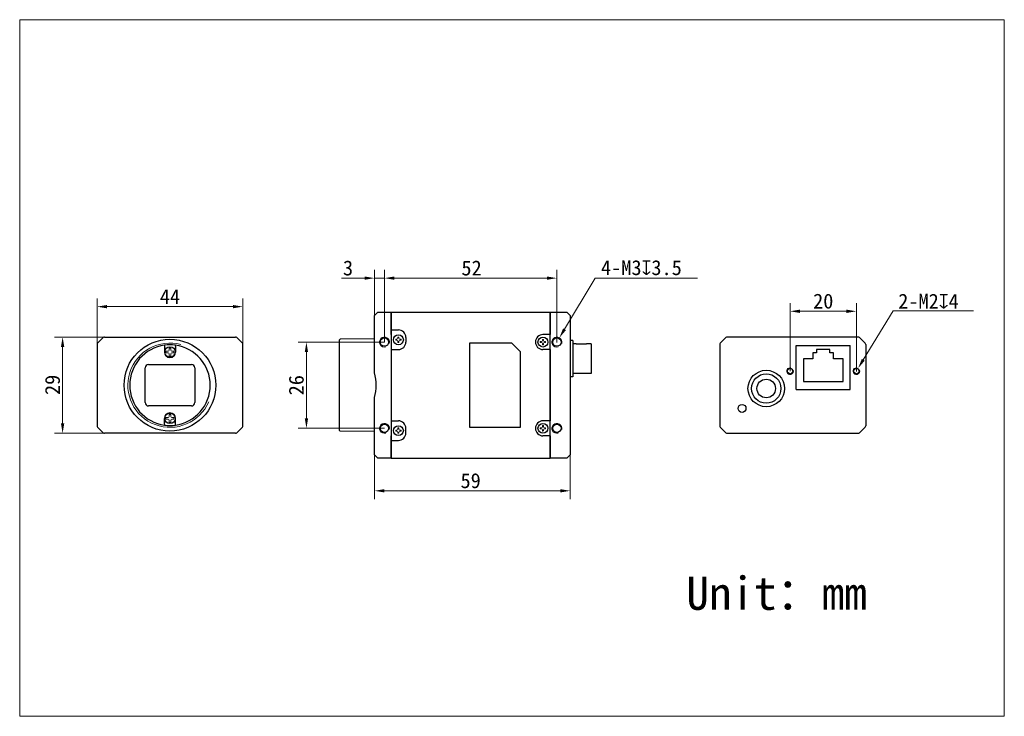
# Model space of a CAD drawing. Header units: millimetres. Extents: x -1 to 296, y -2 to 208.
import ezdxf

# ---------------------------------------------------------------- set-up
doc = ezdxf.new("R2010")
doc.units = ezdxf.units.MM
doc.header["$LTSCALE"] = 16.335
doc.header["$PDMODE"] = 3
doc.header["$PDSIZE"] = 8
doc.layers.get('0').update_dxf_attribs({"linetype": 'CONTINUOUS'})
doc.layers.get('Defpoints').update_dxf_attribs({"linetype": 'CONTINUOUS'})
for name, color, linetype in [('ASM_DXF_FORMAT', 7, 'CONTINUOUS'), ('BRACKET_GLASDXF_CONTINUOUS_LINE', 7, 'CONTINUOUS'), ('D-01-34-26-0DXF_CONTINUOUS_LINE', 7, 'CONTINUOUS'), ('HR10A-7R-6PBDXF_CONTINUOUS_LINE', 7, 'CONTINUOUS'), ('RJ45-B563S-LDXF_CONTINUOUS_LINE', 7, 'CONTINUOUS'), ('SC-CM2X3B_DXF_CONTINUOUS_LINE', 7, 'CONTINUOUS'), ('SC-T1M2X3B_DXF_CONTINUOUS_LINE', 7, 'CONTINUOUS')]:
    doc.layers.add(name, color=color, linetype=linetype)
doc.styles.get("Standard").update_dxf_attribs({"font": 'simfang.ttf'})
doc.dimstyles.new('DIMSTYLE_2', dxfattribs={"dimtxt": 4.5, "dimasz": 3, "dimexe": 2.5, "dimexo": 0, "dimgap": 0.75, "dimtad": 1, "dimdsep": 46, "dimtxsty": 'Standard', "dimblk": '_FILLED', "dimcen": 0.09, "dimclrd": 8, "dimclre": 8, "dimclrt": 7, "dimadec": 0, "dimazin": 0, "dimtp": 0.05, "dimtm": 0.05, "dimtfac": 1, "dimtofl": 0, "dimtmove": 0, "dimatfit": 3, "dimldrblk": '_FILLED', "dimfxl": 1, "dimtolj": 1, "dimlwd": 15, "dimlwe": 15, "dimarcsym": 0})

# ---------------------------------------------------------------- blocks, each defined once
blk = doc.blocks.new('_FILLED')
at = {"color": 0, "linetype": 'ByBlock'}
blk.add_solid([(0, 0), (-1, 0.167), (-1, -0.167)], dxfattribs=at)
blk = doc.blocks.new('*D1')
at = {"layer": 'D-01-34-26-0DXF_CONTINUOUS_LINE', "color": 8, "linetype": 'Continuous', "lineweight": 15, "transparency": 16777216}
for p, q in [((106.45, 77.28), (106.45, 63.94)), ((165.45, 77.28), (165.45, 63.94)), ((162.45, 66.44), (109.45, 66.44))]:
    blk.add_line(p, q, dxfattribs=at)
at = {"layer": 'Defpoints', "color": 0, "linetype": 'Continuous', "transparency": 16777216}
for p in [(106.45, 77.28), (165.45, 77.28), (106.45, 66.44)]:
    blk.add_point(p, dxfattribs=at)
at = {"layer": 'D-01-34-26-0DXF_CONTINUOUS_LINE', "color": 8, "linetype": 'Continuous', "lineweight": 15, "transparency": 16777216, "xscale": 3, "yscale": 3, "zscale": 3, "rotation": 180}
blk.add_blockref('_FILLED', (106.45, 66.44), dxfattribs=at)
at = {"layer": 'D-01-34-26-0DXF_CONTINUOUS_LINE', "color": 8, "linetype": 'Continuous', "lineweight": 15, "transparency": 16777216, "xscale": 3, "yscale": 3, "zscale": 3}
blk.add_blockref('_FILLED', (165.45, 66.44), dxfattribs=at)
at = {"layer": 'D-01-34-26-0DXF_CONTINUOUS_LINE', "color": 7, "linetype": 'Continuous', "lineweight": 15, "transparency": 16777216, "insert": (135.45, 69.47), "char_height": 4.5, "attachment_point": 5}
blk.add_mtext('\\A1;59', dxfattribs=at)
blk = doc.blocks.new('*D2')
at = {"layer": 'D-01-34-26-0DXF_CONTINUOUS_LINE', "color": 8, "linetype": 'Continuous', "lineweight": 15, "transparency": 16777216}
for p, q in [((109.45, 111.28), (109.45, 133.06)), ((161.45, 111.28), (161.45, 133.06)), ((158.45, 130.56), (112.45, 130.56))]:
    blk.add_line(p, q, dxfattribs=at)
at = {"layer": 'Defpoints', "color": 0, "linetype": 'Continuous', "transparency": 16777216}
for p in [(109.45, 130.56), (109.45, 111.28), (161.45, 111.28)]:
    blk.add_point(p, dxfattribs=at)
at = {"layer": 'D-01-34-26-0DXF_CONTINUOUS_LINE', "color": 8, "linetype": 'Continuous', "lineweight": 15, "transparency": 16777216, "xscale": 3, "yscale": 3, "zscale": 3, "rotation": 180}
blk.add_blockref('_FILLED', (109.45, 130.56), dxfattribs=at)
at = {"layer": 'D-01-34-26-0DXF_CONTINUOUS_LINE', "color": 8, "linetype": 'Continuous', "lineweight": 15, "transparency": 16777216, "xscale": 3, "yscale": 3, "zscale": 3}
blk.add_blockref('_FILLED', (161.45, 130.56), dxfattribs=at)
at = {"layer": 'D-01-34-26-0DXF_CONTINUOUS_LINE', "color": 7, "linetype": 'Continuous', "lineweight": 15, "transparency": 16777216, "insert": (135.72, 133.59), "char_height": 4.5, "attachment_point": 5}
blk.add_mtext('\\A1;52', dxfattribs=at)
blk = doc.blocks.new('*D3')
at = {"layer": 'D-01-34-26-0DXF_CONTINUOUS_LINE', "color": 8, "linetype": 'Continuous', "lineweight": 15, "transparency": 16777216}
for p, q in [((106.45, 113.78), (106.45, 133.06)), ((109.45, 111.28), (109.45, 133.06)), ((103.45, 130.56), (96.46, 130.56)), ((109.45, 130.56), (106.45, 130.56)), ((112.45, 130.56), (115.45, 130.56))]:
    blk.add_line(p, q, dxfattribs=at)
at = {"layer": 'Defpoints', "color": 0, "linetype": 'Continuous', "transparency": 16777216}
for p in [(109.45, 130.56), (106.45, 113.78), (109.45, 111.28)]:
    blk.add_point(p, dxfattribs=at)
at = {"layer": 'D-01-34-26-0DXF_CONTINUOUS_LINE', "color": 8, "linetype": 'Continuous', "lineweight": 15, "transparency": 16777216, "xscale": 3, "yscale": 3, "zscale": 3}
blk.add_blockref('_FILLED', (106.45, 130.56), dxfattribs=at)
at = {"layer": 'D-01-34-26-0DXF_CONTINUOUS_LINE', "color": 8, "linetype": 'Continuous', "lineweight": 15, "transparency": 16777216, "xscale": 3, "yscale": 3, "zscale": 3, "rotation": 180}
blk.add_blockref('_FILLED', (109.45, 130.56), dxfattribs=at)
at = {"layer": 'D-01-34-26-0DXF_CONTINUOUS_LINE', "color": 7, "linetype": 'Continuous', "lineweight": 15, "transparency": 16777216, "insert": (98.46, 133.59), "char_height": 4.5, "attachment_point": 5}
blk.add_mtext('\\A1;3', dxfattribs=at)
blk = doc.blocks.new('*D4')
at = {"color": 8, "linetype": 'Continuous', "lineweight": 15, "transparency": 16777216}
for p, q in [((173.01, 130.59), (163.76, 115.14)), ((161.36, 111.28), (161.54, 111.28)), ((161.45, 111.19), (161.45, 111.37))]:
    blk.add_line(p, q, dxfattribs=at)
at = {"layer": 'Defpoints', "color": 0, "linetype": 'Continuous', "transparency": 16777216}
for p in [(160.68, 109.99), (162.22, 112.57)]:
    blk.add_point(p, dxfattribs=at)
at = {"color": 8, "linetype": 'Continuous', "lineweight": 15, "transparency": 16777216, "xscale": 3, "yscale": 3, "zscale": 3, "rotation": 239.1101778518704}
blk.add_blockref('_FILLED', (162.22, 112.57), dxfattribs=at)
at = {"color": 7, "linetype": 'Continuous', "lineweight": 15, "transparency": 16777216, "insert": (169.54, 130.63), "char_height": 4.5, "attachment_point": 5, "rotation": 59.1102}
blk.add_mtext('\\A1;{\\fMS PGothic|b0|i0|c134|p34; }', dxfattribs=at)
blk = doc.blocks.new('*D5')
at = {"color": 8, "linetype": 'Continuous', "lineweight": 15, "transparency": 16777216}
for p, q in [((28.19, 112.78), (9.87, 112.78)), ((12.37, 109.78), (12.37, 86.78)), ((28.36, 83.78), (9.87, 83.78))]:
    blk.add_line(p, q, dxfattribs=at)
at = {"layer": 'Defpoints', "color": 0, "linetype": 'Continuous', "transparency": 16777216}
for p in [(28.19, 112.78), (12.37, 83.78), (28.36, 83.78)]:
    blk.add_point(p, dxfattribs=at)
at = {"color": 8, "linetype": 'Continuous', "lineweight": 15, "transparency": 16777216, "xscale": 3, "yscale": 3, "zscale": 3}
for p, rotation in [((12.37, 112.78), 90), ((12.37, 83.78), 270)]:
    blk.add_blockref('_FILLED', p, dxfattribs=dict(at, rotation=rotation))
at = {"color": 7, "linetype": 'Continuous', "lineweight": 15, "transparency": 16777216, "insert": (9.34, 98.38), "char_height": 4.5, "attachment_point": 5, "rotation": 90}
blk.add_mtext('\\A1;29', dxfattribs=at)
blk = doc.blocks.new('*D6')
at = {"color": 8, "linetype": 'Continuous', "lineweight": 15, "transparency": 16777216}
for p, q in [((22.75, 108.78), (22.75, 124.46)), ((63.75, 121.96), (25.75, 121.96)), ((66.75, 108.28), (66.75, 124.46))]:
    blk.add_line(p, q, dxfattribs=at)
at = {"layer": 'Defpoints', "color": 0, "linetype": 'Continuous', "transparency": 16777216}
for p in [(22.75, 121.96), (22.75, 108.78), (66.75, 108.28)]:
    blk.add_point(p, dxfattribs=at)
at = {"color": 8, "linetype": 'Continuous', "lineweight": 15, "transparency": 16777216, "xscale": 3, "yscale": 3, "zscale": 3, "rotation": 180}
blk.add_blockref('_FILLED', (22.75, 121.96), dxfattribs=at)
at = {"color": 8, "linetype": 'Continuous', "lineweight": 15, "transparency": 16777216, "xscale": 3, "yscale": 3, "zscale": 3}
blk.add_blockref('_FILLED', (66.75, 121.96), dxfattribs=at)
at = {"color": 7, "linetype": 'Continuous', "lineweight": 15, "transparency": 16777216, "insert": (44.75, 124.96), "char_height": 4.5, "attachment_point": 5}
blk.add_mtext('\\A1;44', dxfattribs=at)
blk = doc.blocks.new('*D7')
at = {"color": 8, "linetype": 'Continuous', "lineweight": 15, "transparency": 16777216}
for p, q in [((109.45, 111.28), (83.41, 111.28)), ((85.91, 108.28), (85.91, 88.28)), ((109.45, 85.28), (83.41, 85.28))]:
    blk.add_line(p, q, dxfattribs=at)
at = {"layer": 'Defpoints', "color": 0, "linetype": 'Continuous', "transparency": 16777216}
for p in [(109.45, 111.28), (85.91, 85.28), (109.45, 85.28)]:
    blk.add_point(p, dxfattribs=at)
at = {"color": 8, "linetype": 'Continuous', "lineweight": 15, "transparency": 16777216, "xscale": 3, "yscale": 3, "zscale": 3}
for p, rotation in [((85.91, 111.28), 90), ((85.91, 85.28), 270)]:
    blk.add_blockref('_FILLED', p, dxfattribs=dict(at, rotation=rotation))
at = {"color": 7, "linetype": 'Continuous', "lineweight": 15, "transparency": 16777216, "insert": (82.88, 98.28), "char_height": 4.5, "attachment_point": 5, "rotation": 90}
blk.add_mtext('\\A1;26', dxfattribs=at)
blk = doc.blocks.new('*D8')
at = {"color": 8, "linetype": 'Continuous', "lineweight": 15, "transparency": 16777216}
for p, q in [((231.8, 102.53), (231.8, 123.06)), ((251.8, 102.53), (251.8, 123.06)), ((234.8, 120.56), (248.8, 120.56))]:
    blk.add_line(p, q, dxfattribs=at)
at = {"layer": 'Defpoints', "color": 0, "linetype": 'Continuous', "transparency": 16777216}
for p in [(251.8, 120.56), (231.8, 102.53), (251.8, 102.53)]:
    blk.add_point(p, dxfattribs=at)
at = {"color": 8, "linetype": 'Continuous', "lineweight": 15, "transparency": 16777216, "xscale": 3, "yscale": 3, "zscale": 3, "rotation": 180}
blk.add_blockref('_FILLED', (231.8, 120.56), dxfattribs=at)
at = {"color": 8, "linetype": 'Continuous', "lineweight": 15, "transparency": 16777216, "xscale": 3, "yscale": 3, "zscale": 3}
blk.add_blockref('_FILLED', (251.8, 120.56), dxfattribs=at)
at = {"color": 7, "linetype": 'Continuous', "lineweight": 15, "transparency": 16777216, "insert": (241.8, 123.59), "char_height": 4.5, "attachment_point": 5}
blk.add_mtext('\\A1;20', dxfattribs=at)
blk = doc.blocks.new('*D9')
at = {"color": 8, "linetype": 'Continuous', "lineweight": 15, "transparency": 16777216}
for p, q in [((262.86, 120.73), (253.88, 105.95)), ((251.71, 102.53), (251.89, 102.53)), ((251.8, 102.44), (251.8, 102.62))]:
    blk.add_line(p, q, dxfattribs=at)
at = {"layer": 'Defpoints', "color": 0, "linetype": 'Continuous', "transparency": 16777216}
for p in [(251.28, 101.68), (252.32, 103.38)]:
    blk.add_point(p, dxfattribs=at)
at = {"color": 8, "linetype": 'Continuous', "lineweight": 15, "transparency": 16777216, "xscale": 3, "yscale": 3, "zscale": 3, "rotation": 238.7115125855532}
blk.add_blockref('_FILLED', (252.32, 103.38), dxfattribs=at)
at = {"color": 7, "linetype": 'Continuous', "lineweight": 30, "transparency": 16777216, "insert": (259.39, 120.79), "char_height": 4.5, "attachment_point": 5, "rotation": 58.7115}
blk.add_mtext('\\A1;{\\fMS PGothic|b0|i0|c134|p34; }', dxfattribs=at)

msp = doc.modelspace()

# ---------------------------------------------------------------- linework, layer by layer
at = {"color": 8, "linetype": 'Continuous', "lineweight": 15}
for p, q in [((173.008, 130.593), (203.857, 130.593)), ((262.859, 120.728), (287.116, 120.728))]:
    msp.add_line(p, q, dxfattribs=at)
for p, q in [((115.919, 112.68), (115.919, 111.28)), ((115.919, 83.88), (115.919, 85.28))]:
    msp.add_line(p, q)
at = {"layer": 'ASM_DXF_FORMAT', "color": 7, "linetype": 'Continuous', "lineweight": 15}
for p, q in [((-0.579, -1.535), (-0.579, 208.465)), ((-0.579, 208.465), (296.421, 208.465)), ((296.421, -1.535), (296.421, 208.465)), ((-0.579, -1.535), (296.421, -1.535))]:
    msp.add_line(p, q, dxfattribs=at)
at = {"layer": 'BRACKET_GLASDXF_CONTINUOUS_LINE', "color": 7, "linetype": 'Continuous', "lineweight": 30}
for p, q in [((43.12, 110.018), (43.12, 108.28)), ((46.382, 110.018), (46.382, 108.28)), ((38.251, 104.53), (51.251, 104.53)), ((37.251, 93.03), (37.251, 103.53)), ((52.251, 103.53), (52.251, 93.03)), ((51.251, 92.03), (38.251, 92.03)), ((43.12, 86.543), (43.12, 88.28)), ((46.382, 86.543), (46.382, 88.28))]:
    msp.add_line(p, q, dxfattribs=at)
for centre, radius, start, end in [((44.751, 98.28), 12.15, 97.6419, 262.3581), ((44.751, 98.28), 12.15, 82.4329, 97.5671), ((44.751, 98.28), 12.15, 277.6419, 82.3581), ((44.751, 108.28), 1.631, 180, 0), ((38.251, 103.53), 1, 90, 180), ((51.251, 103.53), 1, 0, 90), ((38.251, 93.03), 1, 180, 270), ((51.251, 93.03), 1, 270, 0), ((44.751, 88.28), 1.631, 0, 180), ((44.751, 98.28), 12.15, 262.4329, 277.5671)]:
    msp.add_arc(centre, radius, start, end, dxfattribs=at)
for points, knots in [([(43.135, 110.322), (43.135, 110.322), (43.133, 110.32), (43.132, 110.315), (43.13, 110.308), (43.128, 110.292), (43.126, 110.267), (43.124, 110.229), (43.122, 110.184), (43.12, 110.112), (43.12, 110.056), (43.12, 110.018)], [0, 0, 0, 0, 0.007483, 0.0233819, 0.0482984, 0.0821762, 0.1756834, 0.3000809, 0.4507134, 0.6220427, 1, 1, 1, 1]), ([(46.382, 110.018), (46.382, 110.056), (46.382, 110.112), (46.38, 110.184), (46.378, 110.229), (46.376, 110.267), (46.374, 110.292), (46.372, 110.308), (46.37, 110.315), (46.369, 110.32), (46.367, 110.322), (46.367, 110.322)], [0, 0, 0, 0, 0.3779573, 0.5492866, 0.6999191, 0.8243166, 0.9178238, 0.9517016, 0.9766181, 0.992517, 1, 1, 1, 1]), ([(43.12, 86.543), (43.12, 86.505), (43.12, 86.449), (43.122, 86.377), (43.124, 86.332), (43.126, 86.294), (43.128, 86.268), (43.13, 86.253), (43.132, 86.245), (43.133, 86.241), (43.135, 86.238), (43.135, 86.238)], [0, 0, 0, 0, 0.3779573, 0.5492866, 0.6999191, 0.8243166, 0.9178238, 0.9517016, 0.9766181, 0.992517, 1, 1, 1, 1]), ([(46.367, 86.238), (46.367, 86.238), (46.369, 86.241), (46.37, 86.245), (46.372, 86.253), (46.374, 86.268), (46.376, 86.294), (46.378, 86.332), (46.38, 86.377), (46.382, 86.449), (46.382, 86.505), (46.382, 86.543)], [0, 0, 0, 0, 0.007483, 0.0233819, 0.0482984, 0.0821762, 0.1756834, 0.3000809, 0.4507134, 0.6220427, 1, 1, 1, 1])]:
    msp.add_open_spline(points, degree=3, knots=knots, dxfattribs=at)
at = {"layer": 'D-01-34-26-0DXF_CONTINUOUS_LINE', "color": 7, "linetype": 'Continuous', "lineweight": 30}
for p, q in [((107.455, 120.28), (106.455, 119.28)), ((106.455, 101.988), (106.455, 119.28)), ((107.455, 120.28), (111.455, 120.28)), ((111.455, 120.28), (159.455, 120.28)), ((111.455, 113.544), (111.455, 120.28)), ((111.455, 120.134), (111.455, 76.28)), ((159.455, 120.28), (159.455, 113.544)), ((159.455, 76.427), (159.455, 120.28)), ((159.455, 120.28), (164.455, 120.28)), ((164.455, 120.28), (165.455, 119.28)), ((165.455, 119.28), (165.455, 77.28)), ((111.455, 114.944), (113.655, 114.944)), ((159.455, 113.544), (157.255, 113.544)), ((22.751, 110.573), (22.751, 85.987)), ((24.605, 112.634), (22.897, 110.927)), ((24.958, 112.78), (64.544, 112.78)), ((66.605, 110.927), (64.897, 112.634)), ((66.751, 85.987), (66.751, 110.573)), ((95.925, 111.914), (96.125, 112.118)), ((95.925, 84.647), (95.925, 111.914)), ((106.455, 112.28), (96.125, 112.118)), ((147.855, 110.98), (135.055, 110.98)), ((135.055, 110.98), (135.055, 85.58)), ((147.855, 110.98), (150.455, 108.38)), ((210.604, 110.573), (210.604, 85.987)), ((212.457, 112.634), (210.75, 110.927)), ((252.397, 112.78), (212.811, 112.78)), ((254.457, 110.927), (252.75, 112.634)), ((254.604, 110.573), (254.604, 85.987)), ((111.455, 109.016), (113.655, 109.016)), ((111.455, 109.016), (111.455, 87.544)), ((150.455, 85.58), (150.455, 108.38)), ((159.455, 109.016), (157.255, 109.016)), ((159.455, 109.016), (159.455, 87.544)), ((106.455, 77.28), (106.455, 94.572)), ((111.455, 87.544), (113.655, 87.544)), ((159.455, 87.544), (157.255, 87.544)), ((22.897, 85.634), (24.605, 83.927)), ((64.544, 83.78), (24.958, 83.78)), ((64.897, 83.927), (66.605, 85.634)), ((95.925, 84.647), (96.125, 84.443)), ((106.455, 84.28), (96.125, 84.443)), ((135.055, 85.58), (150.455, 85.58)), ((210.75, 85.634), (212.457, 83.927)), ((212.811, 83.78), (252.397, 83.78)), ((252.75, 83.927), (254.457, 85.634)), ((111.455, 76.28), (111.455, 83.016)), ((111.455, 81.616), (113.655, 81.616)), ((159.455, 83.016), (157.255, 83.016)), ((159.455, 83.016), (159.455, 76.28)), ((107.455, 76.28), (106.455, 77.28)), ((165.455, 77.28), (164.455, 76.28)), ((111.455, 76.28), (107.455, 76.28)), ((111.455, 76.28), (159.455, 76.28)), ((164.455, 76.28), (159.455, 76.28))]:
    msp.add_line(p, q, dxfattribs=at)
for centre, radius in [((44.751, 98.28), 13.837), ((109.455, 111.28), 1.25), ((161.455, 111.28), 1.25), ((231.8, 102.53), 0.8), ((251.8, 102.53), 0.8), ((217.304, 91.28), 1.2), ((109.455, 85.28), 1.25), ((161.455, 85.28), 1.25)]:
    msp.add_circle(centre, radius, dxfattribs=at)
for centre, radius, start, end in [((113.655, 112.68), 2.264, 0, 90), ((157.255, 111.28), 2.264, 90, 270), ((23.251, 110.573), 0.5, 135, 180), ((24.958, 112.28), 0.5, 90, 135), ((64.544, 112.28), 0.5, 45, 90), ((66.251, 110.573), 0.5, 0, 45), ((113.655, 111.28), 2.264, 270, 0), ((211.104, 110.573), 0.5, 135, 180), ((212.811, 112.28), 0.5, 90, 135), ((252.397, 112.28), 0.5, 45, 90), ((254.104, 110.573), 0.5, 0, 45), ((113.655, 85.28), 2.264, 0, 90), ((157.255, 85.28), 2.264, 90, 270), ((23.251, 85.987), 0.5, 180, 225), ((24.958, 84.28), 0.5, 225, 270), ((64.544, 84.28), 0.5, 270, 315), ((66.251, 85.987), 0.5, 315, 0), ((113.655, 83.88), 2.264, 270, 0), ((211.104, 85.987), 0.5, 180, 225), ((212.811, 84.28), 0.5, 225, 270), ((252.397, 84.28), 0.5, 270, 315), ((254.104, 85.987), 0.5, 315, 0)]:
    msp.add_arc(centre, radius, start, end, dxfattribs=at)
at = {"layer": 'D-01-34-26-0DXF_CONTINUOUS_LINE', "color": 7, "linetype": 'Continuous', "lineweight": 15}
for centre, radius, start, end in [((44.751, 98.28), 12.7, 75, 336.79134), ((109.455, 111.28), 1.5, 345, 285), ((161.455, 111.28), 1.5, 345, 285), ((231.8, 102.53), 1, 75, 15), ((251.8, 102.53), 1, 75, 15), ((109.455, 85.28), 1.5, 345, 285), ((161.455, 85.28), 1.5, 345, 285)]:
    msp.add_arc(centre, radius, start, end, dxfattribs=at)
at = {"layer": 'D-01-34-26-0DXF_CONTINUOUS_LINE', "color": 7, "linetype": 'Continuous', "lineweight": 30}
msp.add_ellipse((93.195, 98.28), major_axis=(-13.769, 0), ratio=0.9998476, start_param=-3.4143186, end_param=-2.8688667, dxfattribs=at)
at = {"layer": 'HR10A-7R-6PBDXF_CONTINUOUS_LINE', "color": 7, "linetype": 'Continuous', "lineweight": 30}
for p, q in [((166.255, 111.781), (165.455, 111.781)), ((166.255, 111.781), (166.255, 100.781)), ((167.255, 110.706), (166.255, 110.706)), ((167.255, 110.706), (167.255, 110.642)), ((170.355, 110.642), (167.255, 110.642)), ((170.355, 110.642), (170.355, 110.706)), ((171.755, 110.706), (170.355, 110.706)), ((171.755, 110.706), (171.755, 101.856)), ((167.255, 101.856), (166.255, 101.856)), ((167.255, 101.92), (167.255, 101.856)), ((167.255, 101.92), (170.355, 101.92)), ((170.355, 101.856), (170.355, 101.92)), ((171.755, 101.856), (170.355, 101.856)), ((166.255, 100.781), (165.455, 100.781))]:
    msp.add_line(p, q, dxfattribs=at)
for radius in [5.5, 4.425, 2.8]:
    msp.add_circle((224.604, 97.28), radius, dxfattribs=at)
at = {"layer": 'RJ45-B563S-LDXF_CONTINUOUS_LINE', "color": 7, "linetype": 'Continuous', "lineweight": 30}
for p, q in [((233.675, 110.23), (249.925, 110.23)), ((233.675, 96.98), (233.675, 110.23)), ((249.925, 96.98), (249.925, 110.23)), ((239.8, 108.03), (238.7, 108.03)), ((238.7, 108.03), (238.7, 106.23)), ((243.8, 109.03), (239.8, 109.03)), ((239.8, 109.03), (239.8, 108.03)), ((243.8, 108.03), (243.8, 109.03)), ((244.9, 108.03), (243.8, 108.03)), ((244.9, 106.23), (244.9, 108.03)), ((238.7, 106.23), (235.8, 106.23)), ((235.8, 106.23), (235.8, 99.43)), ((247.8, 106.23), (244.9, 106.23)), ((247.8, 99.43), (247.8, 106.23)), ((235.8, 99.43), (247.8, 99.43)), ((233.675, 96.98), (249.925, 96.98))]:
    msp.add_line(p, q, dxfattribs=at)
at = {"layer": 'SC-CM2X3B_DXF_CONTINUOUS_LINE', "color": 7, "linetype": 'Continuous', "lineweight": 15}
for p, q in [((43.551, 108.53), (43.551, 108.03)), ((43.551, 108.53), (44.201, 108.53)), ((43.551, 108.03), (44.201, 108.03)), ((44.501, 108.83), (44.501, 109.48)), ((44.501, 109.48), (45.001, 109.48)), ((44.501, 107.08), (44.501, 107.73)), ((44.501, 107.08), (45.001, 107.08)), ((45.001, 108.83), (45.001, 109.48)), ((45.001, 107.08), (45.001, 107.73)), ((45.301, 108.53), (45.951, 108.53)), ((45.301, 108.03), (45.951, 108.03)), ((45.951, 108.53), (45.951, 108.03)), ((44.501, 88.83), (44.501, 89.48)), ((44.501, 89.48), (45.001, 89.48)), ((45.001, 88.83), (45.001, 89.48)), ((43.551, 88.53), (43.551, 88.03)), ((43.551, 88.53), (44.201, 88.53)), ((43.551, 88.03), (44.201, 88.03)), ((44.501, 87.08), (44.501, 87.73)), ((44.501, 87.08), (45.001, 87.08)), ((45.001, 87.08), (45.001, 87.73)), ((45.301, 88.53), (45.951, 88.53)), ((45.301, 88.03), (45.951, 88.03)), ((45.951, 88.53), (45.951, 88.03))]:
    msp.add_line(p, q, dxfattribs=at)
at = {"layer": 'SC-CM2X3B_DXF_CONTINUOUS_LINE', "color": 7, "linetype": 'Continuous', "lineweight": 30}
for centre in [(44.751, 108.28), (44.751, 88.28)]:
    msp.add_circle(centre, 1.594, dxfattribs=at)
at = {"layer": 'SC-CM2X3B_DXF_CONTINUOUS_LINE', "color": 7, "linetype": 'Continuous', "lineweight": 15}
for centre, start, end in [((44.201, 108.83), 270, 0), ((44.201, 107.73), 0, 90), ((45.301, 108.83), 180, 270), ((45.301, 107.73), 90, 180), ((44.201, 88.83), 270, 0), ((44.201, 87.73), 0, 90), ((45.301, 88.83), 180, 270), ((45.301, 87.73), 90, 180)]:
    msp.add_arc(centre, 0.3, start, end, dxfattribs=at)
at = {"layer": 'SC-T1M2X3B_DXF_CONTINUOUS_LINE', "color": 7, "linetype": 'Continuous', "lineweight": 15}
for p, q in [((112.847, 112.13), (113.205, 112.13)), ((112.847, 111.83), (113.205, 111.83)), ((113.505, 112.788), (113.505, 112.43)), ((113.505, 111.53), (113.505, 111.173)), ((113.805, 112.788), (113.805, 112.43)), ((113.805, 111.53), (113.805, 111.173)), ((114.105, 112.13), (114.462, 112.13)), ((114.105, 111.83), (114.462, 111.83)), ((156.447, 111.43), (156.805, 111.43)), ((156.447, 111.13), (156.805, 111.13)), ((157.105, 112.088), (157.105, 111.73)), ((157.105, 110.83), (157.105, 110.473)), ((157.405, 112.088), (157.405, 111.73)), ((157.405, 110.83), (157.405, 110.473)), ((157.705, 111.43), (158.062, 111.43)), ((157.705, 111.13), (158.062, 111.13)), ((112.847, 84.73), (113.205, 84.73)), ((112.847, 84.43), (113.205, 84.43)), ((113.505, 85.388), (113.505, 85.03)), ((113.505, 84.13), (113.505, 83.773)), ((113.805, 85.388), (113.805, 85.03)), ((113.805, 84.13), (113.805, 83.773)), ((114.105, 84.73), (114.462, 84.73)), ((114.105, 84.43), (114.462, 84.43)), ((156.447, 85.43), (156.805, 85.43)), ((156.447, 85.13), (156.805, 85.13)), ((157.105, 86.088), (157.105, 85.73)), ((157.105, 84.83), (157.105, 84.473)), ((157.405, 86.088), (157.405, 85.73)), ((157.405, 84.83), (157.405, 84.473)), ((157.705, 85.43), (158.062, 85.43)), ((157.705, 85.13), (158.062, 85.13))]:
    msp.add_line(p, q, dxfattribs=at)
at = {"layer": 'SC-T1M2X3B_DXF_CONTINUOUS_LINE', "color": 7, "linetype": 'Continuous', "lineweight": 30}
for centre in [(113.655, 111.98), (157.255, 111.28), (157.255, 85.28), (113.655, 84.58)]:
    msp.add_circle(centre, 1.5, dxfattribs=at)
at = {"layer": 'SC-T1M2X3B_DXF_CONTINUOUS_LINE', "color": 7, "linetype": 'Continuous', "lineweight": 15}
for centre, radius, start, end in [((117.263, 111.98), 4.418, 178.05461, 181.94539), ((113.205, 112.43), 0.3, 270, 0), ((113.205, 111.53), 0.3, 0, 90), ((113.655, 108.371), 4.419, 88.05482, 91.94518), ((113.655, 115.589), 4.419, 268.05482, 271.94518), ((114.105, 112.43), 0.3, 180, 270), ((114.105, 111.53), 0.3, 90, 180), ((110.047, 111.98), 4.418, 358.05461, 1.94539), ((160.863, 111.28), 4.418, 178.05461, 181.94539), ((156.805, 111.73), 0.3, 270, 0), ((156.805, 110.83), 0.3, 0, 90), ((157.255, 107.671), 4.419, 88.05482, 91.94518), ((157.255, 114.889), 4.419, 268.05482, 271.94518), ((157.705, 111.73), 0.3, 180, 270), ((157.705, 110.83), 0.3, 90, 180), ((153.647, 111.28), 4.418, 358.05461, 1.94539), ((117.263, 84.58), 4.418, 178.05461, 181.94539), ((113.205, 85.03), 0.3, 270, 0), ((113.205, 84.13), 0.3, 0, 90), ((113.655, 80.971), 4.419, 88.05482, 91.94518), ((113.655, 88.189), 4.419, 268.05482, 271.94518), ((114.105, 85.03), 0.3, 180, 270), ((114.105, 84.13), 0.3, 90, 180), ((110.047, 84.58), 4.418, 358.05461, 1.94539), ((160.863, 85.28), 4.418, 178.05461, 181.94539), ((156.805, 85.73), 0.3, 270, 0), ((156.805, 84.83), 0.3, 0, 90), ((157.255, 81.671), 4.419, 88.05482, 91.94518), ((157.255, 88.889), 4.419, 268.05482, 271.94518), ((157.705, 85.73), 0.3, 180, 270), ((157.705, 84.83), 0.3, 90, 180), ((153.647, 85.28), 4.418, 358.05461, 1.94539)]:
    msp.add_arc(centre, radius, start, end, dxfattribs=at)

# ---------------------------------------------------------------- texts
at = {"color": 7, "linetype": 'Continuous', "lineweight": 15, "char_height": 4.5, "attachment_point": 1}
for s, insert in [('4-M3{\\A1;\\Fgdt|c134;\\C7;x\\fFangSong|b0|i0|c134|p49;3.5}', (174.763, 135.973)), ('2-M2{\\A1;\\Fgdt|c134;x\\fFangSong|b0|i0|c134|p49;4}', (264.413, 125.848))]:
    msp.add_mtext_dynamic_manual_height_columns(s, width=26.18951, gutter_width=30, heights=[5.86], dxfattribs=dict(at, insert=insert))
at = {"insert": (200.501, 40.561), "char_height": 10, "attachment_point": 1}
msp.add_mtext_dynamic_manual_height_columns('Unit：mm', width=63.84355, gutter_width=1, heights=[0], dxfattribs=at)

# ---------------------------------------------------------------- dimensions: what is measured, and where the dimension line sits
at = {"color": 7, "linetype": 'Continuous', "lineweight": 15}
dim = msp.add_linear_dim(base=(22.751, 121.961), p1=(66.751, 108.277), p2=(22.751, 108.785), dimstyle='DIMSTYLE_2', dxfattribs=at)
dim.commit()
dim.dimension.update_dxf_attribs({"geometry": '*D6', "text_midpoint": (44.751, 121.961), "dimtype": 160})
dim = msp.add_diameter_dim_2p(p1=(160.685, 109.993), p2=(162.225, 112.568), text='{\\fMS PGothic|b0|i0|c134|p34; }', dimstyle='DIMSTYLE_2', dxfattribs=at)
dim.commit()
dim.dimension.update_dxf_attribs({"geometry": '*D4', "text_midpoint": (172.111, 129.093), "dimtype": 163})
for base, p1, p2, angle, picture, middle in [((251.8, 120.564), (231.8, 102.53), (251.8, 102.53), 180, '*D8', (241.8, 120.564)), ((12.368, 83.78), (28.19, 112.78), (28.359, 83.78), 270, '*D5', (12.368, 98.376))]:
    dim = msp.add_linear_dim(base=base, p1=p1, p2=p2, angle=angle, dimstyle='DIMSTYLE_2', dxfattribs=at)
    dim.commit()
    dim.dimension.update_dxf_attribs({"geometry": picture, "text_midpoint": middle, "dimtype": 160})
at = {"color": 7, "linetype": 'Continuous', "lineweight": 30}
dim = msp.add_diameter_dim_2p(p1=(251.28, 101.676), p2=(252.319, 103.385), text='{\\fMS PGothic|b0|i0|c134|p34; }', dimstyle='DIMSTYLE_2', dxfattribs=at)
dim.commit()
dim.dimension.update_dxf_attribs({"geometry": '*D9', "text_midpoint": (261.952, 119.235), "dimtype": 163})
at = {"color": 7, "linetype": 'Continuous', "lineweight": 15}
dim = msp.add_linear_dim(base=(85.908, 85.28), p1=(109.455, 111.28), p2=(109.455, 85.28), angle=90, dimstyle='DIMSTYLE_2', dxfattribs=at)
dim.commit()
dim.dimension.update_dxf_attribs({"geometry": '*D7', "text_midpoint": (82.882, 98.28)})
at = {"layer": 'D-01-34-26-0DXF_CONTINUOUS_LINE', "color": 7, "linetype": 'Continuous', "lineweight": 15}
dim = msp.add_linear_dim(base=(109.455, 130.559), p1=(106.455, 113.777), p2=(109.455, 111.28), angle=180, dimstyle='DIMSTYLE_2', override={"dimtofl": 1}, dxfattribs=at)
dim.commit()
dim.dimension.update_dxf_attribs({"geometry": '*D3', "text_midpoint": (98.458, 130.559), "dimtype": 160})
for base, p1, p2, picture, middle in [((109.455, 130.559), (161.455, 111.28), (109.455, 111.28), '*D2', (135.721, 130.559)), ((106.455, 66.445), (165.455, 77.28), (106.455, 77.28), '*D1', (135.455, 66.445))]:
    dim = msp.add_linear_dim(base=base, p1=p1, p2=p2, angle=180, dimstyle='DIMSTYLE_2', dxfattribs=at)
    dim.commit()
    dim.dimension.update_dxf_attribs({"geometry": picture, "text_midpoint": middle, "dimtype": 160})

doc.saveas('drawing.dxf')
